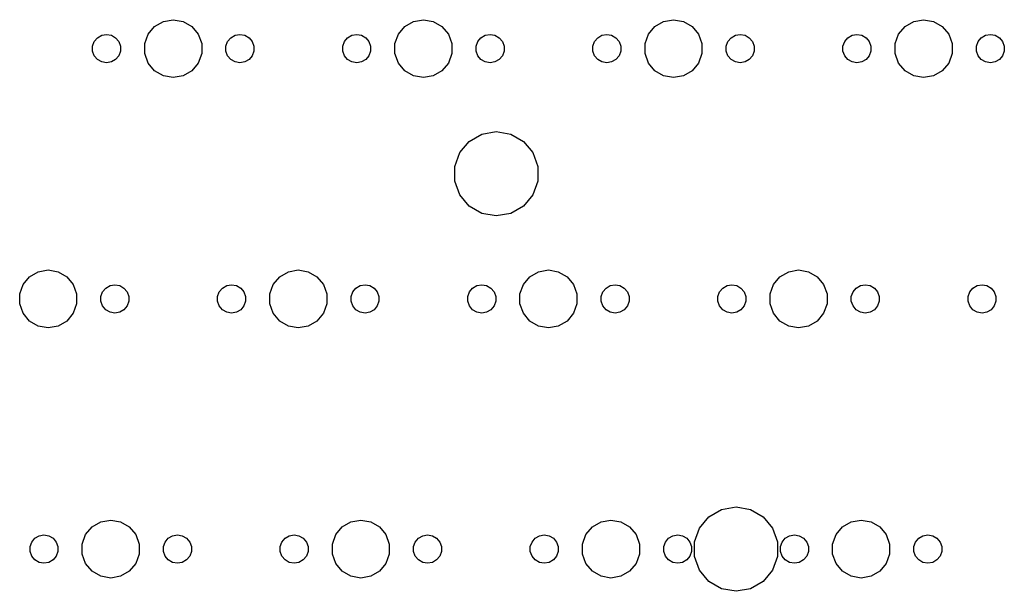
# Model space of a CAD drawing. Extents: x 50 to 349, y -142 to -48.
# Tile 4 of 10: x 122 to 197, y -98 to -55. Entities that reach past the tile are written whole.
import ezdxf

# ---------------------------------------------------------------- set-up
doc = ezdxf.new("R2010")
doc.units = 0
doc.header["$MEASUREMENT"] = 0
doc.layers.add('BLACK', color=7, linetype='CONTINUOUS')

msp = doc.modelspace()

# ---------------------------------------------------------------- linework, layer by layer
at = {"layer": 'Black'}
for p, q in [((131.443, -56.0489), (131.934, -55.463)), ((131.934, -55.463), (132.597, -55.0805)), ((132.597, -55.0805), (133.35, -54.9477)), ((133.35, -54.9477), (134.103, -55.0805)), ((134.103, -55.0805), (134.766, -55.463)), ((134.766, -55.463), (135.257, -56.0489)), ((150.493, -56.0489), (150.984, -55.463)), ((150.984, -55.463), (151.647, -55.0805)), ((151.647, -55.0805), (152.4, -54.9477)), ((152.4, -54.9477), (153.153, -55.0805)), ((153.153, -55.0805), (153.816, -55.463)), ((153.816, -55.463), (154.307, -56.0489)), ((169.543, -56.0489), (170.034, -55.463)), ((170.034, -55.463), (170.697, -55.0805)), ((170.697, -55.0805), (171.45, -54.9477)), ((171.45, -54.9477), (172.203, -55.0805)), ((172.203, -55.0805), (172.866, -55.463)), ((172.866, -55.463), (173.357, -56.0489)), ((188.593, -56.0489), (189.084, -55.463)), ((189.084, -55.463), (189.747, -55.0805)), ((189.747, -55.0805), (190.5, -54.9477)), ((190.5, -54.9477), (191.253, -55.0805)), ((191.253, -55.0805), (191.916, -55.463)), ((191.916, -55.463), (192.407, -56.0489)), ((127.576, -56.3234), (127.901, -56.136)), ((127.901, -56.136), (128.27, -56.0709)), ((128.27, -56.0709), (128.639, -56.136)), ((128.639, -56.136), (128.964, -56.3234)), ((131.181, -56.7676), (131.443, -56.0489)), ((135.257, -56.0489), (135.519, -56.7676)), ((137.736, -56.3234), (138.061, -56.136)), ((138.061, -56.136), (138.43, -56.0709)), ((138.43, -56.0709), (138.799, -56.136)), ((138.799, -56.136), (139.124, -56.3234)), ((146.626, -56.3234), (146.951, -56.136)), ((146.951, -56.136), (147.32, -56.0709)), ((147.32, -56.0709), (147.689, -56.136)), ((147.689, -56.136), (148.014, -56.3234)), ((150.231, -56.7676), (150.493, -56.0489)), ((154.307, -56.0489), (154.569, -56.7676)), ((156.786, -56.3234), (157.111, -56.136)), ((157.111, -56.136), (157.48, -56.0709)), ((157.48, -56.0709), (157.849, -56.136)), ((157.849, -56.136), (158.174, -56.3234)), ((165.676, -56.3234), (166.001, -56.136)), ((166.001, -56.136), (166.37, -56.0709)), ((166.37, -56.0709), (166.739, -56.136)), ((166.739, -56.136), (167.064, -56.3234)), ((169.281, -56.7676), (169.543, -56.0489)), ((173.357, -56.0489), (173.619, -56.7676)), ((175.836, -56.3234), (176.161, -56.136)), ((176.161, -56.136), (176.53, -56.0709)), ((176.53, -56.0709), (176.899, -56.136)), ((176.899, -56.136), (177.224, -56.3234)), ((184.726, -56.3234), (185.051, -56.136)), ((185.051, -56.136), (185.42, -56.0709)), ((185.42, -56.0709), (185.789, -56.136)), ((185.789, -56.136), (186.114, -56.3234)), ((188.331, -56.7676), (188.593, -56.0489)), ((192.407, -56.0489), (192.669, -56.7676)), ((194.886, -56.3234), (195.211, -56.136)), ((195.211, -56.136), (195.58, -56.0709)), ((195.58, -56.0709), (195.949, -56.136)), ((195.949, -56.136), (196.274, -56.3234)), ((127.207, -56.9626), (127.335, -56.6104)), ((127.207, -57.3374), (127.207, -56.9626)), ((127.335, -56.6104), (127.576, -56.3234)), ((128.964, -56.3234), (129.205, -56.6104)), ((129.205, -56.6104), (129.333, -56.9626)), ((129.333, -56.9626), (129.333, -57.3374)), ((131.181, -57.5324), (131.181, -56.7676)), ((135.519, -56.7676), (135.519, -57.5324)), ((137.367, -56.9626), (137.495, -56.6104)), ((137.367, -57.3374), (137.367, -56.9626)), ((137.495, -56.6104), (137.736, -56.3234)), ((139.124, -56.3234), (139.365, -56.6104)), ((139.365, -56.6104), (139.493, -56.9626)), ((139.493, -56.9626), (139.493, -57.3374)), ((146.257, -56.9626), (146.385, -56.6104)), ((146.257, -57.3374), (146.257, -56.9626)), ((146.385, -56.6104), (146.626, -56.3234)), ((148.014, -56.3234), (148.255, -56.6104)), ((148.255, -56.6104), (148.383, -56.9626)), ((148.383, -56.9626), (148.383, -57.3374)), ((150.231, -57.5324), (150.231, -56.7676)), ((154.569, -56.7676), (154.569, -57.5324)), ((156.417, -56.9626), (156.545, -56.6104)), ((156.417, -57.3374), (156.417, -56.9626)), ((156.545, -56.6104), (156.786, -56.3234)), ((158.174, -56.3234), (158.415, -56.6104)), ((158.415, -56.6104), (158.543, -56.9626)), ((158.543, -56.9626), (158.543, -57.3374)), ((165.307, -56.9626), (165.435, -56.6104)), ((165.307, -57.3374), (165.307, -56.9626)), ((165.435, -56.6104), (165.676, -56.3234)), ((167.064, -56.3234), (167.305, -56.6104)), ((167.305, -56.6104), (167.433, -56.9626)), ((167.433, -56.9626), (167.433, -57.3374)), ((169.281, -57.5324), (169.281, -56.7676)), ((173.619, -56.7676), (173.619, -57.5324)), ((175.467, -56.9626), (175.595, -56.6104)), ((175.467, -57.3374), (175.467, -56.9626)), ((175.595, -56.6104), (175.836, -56.3234)), ((177.224, -56.3234), (177.465, -56.6104)), ((177.465, -56.6104), (177.593, -56.9626)), ((177.593, -56.9626), (177.593, -57.3374)), ((184.357, -56.9626), (184.485, -56.6104)), ((184.357, -57.3374), (184.357, -56.9626)), ((184.485, -56.6104), (184.726, -56.3234)), ((186.114, -56.3234), (186.355, -56.6104)), ((186.355, -56.6104), (186.483, -56.9626)), ((186.483, -56.9626), (186.483, -57.3374)), ((188.331, -57.5324), (188.331, -56.7676)), ((192.669, -56.7676), (192.669, -57.5324)), ((194.517, -56.9626), (194.645, -56.6104)), ((194.517, -57.3374), (194.517, -56.9626)), ((194.645, -56.6104), (194.886, -56.3234)), ((196.274, -56.3234), (196.515, -56.6104)), ((196.515, -56.6104), (196.643, -56.9626)), ((196.643, -56.9626), (196.643, -57.3374)), ((127.335, -57.6896), (127.207, -57.3374)), ((127.576, -57.9766), (127.335, -57.6896)), ((129.205, -57.6896), (128.964, -57.9766)), ((129.333, -57.3374), (129.205, -57.6896)), ((131.443, -58.2511), (131.181, -57.5324)), ((135.519, -57.5324), (135.257, -58.2511)), ((137.495, -57.6896), (137.367, -57.3374)), ((137.736, -57.9766), (137.495, -57.6896)), ((139.365, -57.6896), (139.124, -57.9766)), ((139.493, -57.3374), (139.365, -57.6896)), ((146.385, -57.6896), (146.257, -57.3374)), ((146.626, -57.9766), (146.385, -57.6896)), ((148.255, -57.6896), (148.014, -57.9766)), ((148.383, -57.3374), (148.255, -57.6896)), ((150.493, -58.2511), (150.231, -57.5324)), ((154.569, -57.5324), (154.307, -58.2511)), ((156.545, -57.6896), (156.417, -57.3374)), ((156.786, -57.9766), (156.545, -57.6896)), ((158.415, -57.6896), (158.174, -57.9766)), ((158.543, -57.3374), (158.415, -57.6896)), ((165.435, -57.6896), (165.307, -57.3374)), ((165.676, -57.9766), (165.435, -57.6896)), ((167.305, -57.6896), (167.064, -57.9766)), ((167.433, -57.3374), (167.305, -57.6896)), ((169.543, -58.2511), (169.281, -57.5324)), ((173.619, -57.5324), (173.357, -58.2511)), ((175.595, -57.6896), (175.467, -57.3374)), ((175.836, -57.9766), (175.595, -57.6896)), ((177.465, -57.6896), (177.224, -57.9766)), ((177.593, -57.3374), (177.465, -57.6896)), ((184.485, -57.6896), (184.357, -57.3374)), ((184.726, -57.9766), (184.485, -57.6896)), ((186.355, -57.6896), (186.114, -57.9766)), ((186.483, -57.3374), (186.355, -57.6896)), ((188.593, -58.2511), (188.331, -57.5324)), ((192.669, -57.5324), (192.407, -58.2511)), ((194.645, -57.6896), (194.517, -57.3374)), ((194.886, -57.9766), (194.645, -57.6896)), ((196.515, -57.6896), (196.274, -57.9766)), ((196.643, -57.3374), (196.515, -57.6896)), ((127.901, -58.164), (127.576, -57.9766)), ((128.27, -58.2291), (127.901, -58.164)), ((128.639, -58.164), (128.27, -58.2291)), ((128.964, -57.9766), (128.639, -58.164)), ((131.934, -58.837), (131.443, -58.2511)), ((135.257, -58.2511), (134.766, -58.837)), ((138.061, -58.164), (137.736, -57.9766)), ((138.43, -58.2291), (138.061, -58.164)), ((138.799, -58.164), (138.43, -58.2291)), ((139.124, -57.9766), (138.799, -58.164)), ((146.951, -58.164), (146.626, -57.9766)), ((147.32, -58.2291), (146.951, -58.164)), ((147.689, -58.164), (147.32, -58.2291)), ((148.014, -57.9766), (147.689, -58.164)), ((150.984, -58.837), (150.493, -58.2511)), ((154.307, -58.2511), (153.816, -58.837)), ((157.111, -58.164), (156.786, -57.9766)), ((157.48, -58.2291), (157.111, -58.164)), ((157.849, -58.164), (157.48, -58.2291)), ((158.174, -57.9766), (157.849, -58.164)), ((166.001, -58.164), (165.676, -57.9766)), ((166.37, -58.2291), (166.001, -58.164)), ((166.739, -58.164), (166.37, -58.2291)), ((167.064, -57.9766), (166.739, -58.164)), ((170.034, -58.837), (169.543, -58.2511)), ((173.357, -58.2511), (172.866, -58.837)), ((176.161, -58.164), (175.836, -57.9766)), ((176.53, -58.2291), (176.161, -58.164)), ((176.899, -58.164), (176.53, -58.2291)), ((177.224, -57.9766), (176.899, -58.164)), ((185.051, -58.164), (184.726, -57.9766)), ((185.42, -58.2291), (185.051, -58.164)), ((185.789, -58.164), (185.42, -58.2291)), ((186.114, -57.9766), (185.789, -58.164)), ((189.084, -58.837), (188.593, -58.2511)), ((192.407, -58.2511), (191.916, -58.837)), ((195.211, -58.164), (194.886, -57.9766)), ((195.58, -58.2291), (195.211, -58.164)), ((195.949, -58.164), (195.58, -58.2291)), ((196.274, -57.9766), (195.949, -58.164)), ((132.597, -59.2195), (131.934, -58.837)), ((133.35, -59.3523), (132.597, -59.2195)), ((134.103, -59.2195), (133.35, -59.3523)), ((134.766, -58.837), (134.103, -59.2195)), ((151.647, -59.2195), (150.984, -58.837)), ((152.4, -59.3523), (151.647, -59.2195)), ((153.153, -59.2195), (152.4, -59.3523)), ((153.816, -58.837), (153.153, -59.2195)), ((170.697, -59.2195), (170.034, -58.837)), ((171.45, -59.3523), (170.697, -59.2195)), ((172.203, -59.2195), (171.45, -59.3523)), ((172.866, -58.837), (172.203, -59.2195)), ((189.747, -59.2195), (189.084, -58.837)), ((190.5, -59.3523), (189.747, -59.2195)), ((191.253, -59.2195), (190.5, -59.3523)), ((191.916, -58.837), (191.253, -59.2195)), ((155.891, -64.2143), (156.858, -63.6565)), ((156.858, -63.6565), (157.956, -63.4628)), ((157.956, -63.4628), (159.055, -63.6565)), ((159.055, -63.6565), (160.021, -64.2143)), ((155.174, -65.0689), (155.891, -64.2143)), ((160.021, -64.2143), (160.738, -65.0689)), ((154.793, -66.1172), (155.174, -65.0689)), ((160.738, -65.0689), (161.12, -66.1172)), ((154.793, -67.2328), (154.793, -66.1172)), ((161.12, -66.1172), (161.12, -67.2328)), ((155.174, -68.2811), (154.793, -67.2328)), ((161.12, -67.2328), (160.738, -68.2811)), ((155.891, -69.1357), (155.174, -68.2811)), ((160.738, -68.2811), (160.021, -69.1357)), ((156.858, -69.6935), (155.891, -69.1357)), ((157.956, -69.8872), (156.858, -69.6935)), ((159.055, -69.6935), (157.956, -69.8872)), ((160.021, -69.1357), (159.055, -69.6935)), ((122.409, -74.513), (123.072, -74.1305)), ((123.072, -74.1305), (123.825, -73.9977)), ((123.825, -73.9977), (124.578, -74.1305)), ((124.578, -74.1305), (125.241, -74.513)), ((141.459, -74.513), (142.122, -74.1305)), ((142.122, -74.1305), (142.875, -73.9977)), ((142.875, -73.9977), (143.628, -74.1305)), ((143.628, -74.1305), (144.291, -74.513)), ((160.509, -74.513), (161.172, -74.1305)), ((161.172, -74.1305), (161.925, -73.9977)), ((161.925, -73.9977), (162.678, -74.1305)), ((162.678, -74.1305), (163.341, -74.513)), ((179.559, -74.513), (180.222, -74.1305)), ((180.222, -74.1305), (180.975, -73.9977)), ((180.975, -73.9977), (181.728, -74.1305)), ((181.728, -74.1305), (182.391, -74.513)), ((121.918, -75.0989), (122.409, -74.513)), ((125.241, -74.513), (125.732, -75.0989)), ((140.968, -75.0989), (141.459, -74.513)), ((144.291, -74.513), (144.782, -75.0989)), ((160.018, -75.0989), (160.509, -74.513)), ((163.341, -74.513), (163.832, -75.0989)), ((179.068, -75.0989), (179.559, -74.513)), ((182.391, -74.513), (182.882, -75.0989)), ((121.656, -75.8176), (121.918, -75.0989)), ((125.732, -75.0989), (125.994, -75.8176)), ((127.842, -76.0126), (127.97, -75.6604)), ((127.97, -75.6604), (128.211, -75.3734)), ((128.211, -75.3734), (128.536, -75.186)), ((128.536, -75.186), (128.905, -75.1209)), ((128.905, -75.1209), (129.274, -75.186)), ((129.274, -75.186), (129.599, -75.3734)), ((129.599, -75.3734), (129.84, -75.6604)), ((129.84, -75.6604), (129.968, -76.0126)), ((136.732, -76.0126), (136.86, -75.6604)), ((136.86, -75.6604), (137.101, -75.3734)), ((137.101, -75.3734), (137.426, -75.186)), ((137.426, -75.186), (137.795, -75.1209)), ((137.795, -75.1209), (138.164, -75.186)), ((138.164, -75.186), (138.489, -75.3734)), ((138.489, -75.3734), (138.73, -75.6604)), ((138.73, -75.6604), (138.858, -76.0126)), ((140.706, -75.8176), (140.968, -75.0989)), ((144.782, -75.0989), (145.044, -75.8176)), ((146.892, -76.0126), (147.02, -75.6604)), ((147.02, -75.6604), (147.261, -75.3734)), ((147.261, -75.3734), (147.586, -75.186)), ((147.586, -75.186), (147.955, -75.1209)), ((147.955, -75.1209), (148.324, -75.186)), ((148.324, -75.186), (148.649, -75.3734)), ((148.649, -75.3734), (148.89, -75.6604)), ((148.89, -75.6604), (149.018, -76.0126)), ((155.782, -76.0126), (155.91, -75.6604)), ((155.91, -75.6604), (156.151, -75.3734)), ((156.151, -75.3734), (156.476, -75.186)), ((156.476, -75.186), (156.845, -75.1209)), ((156.845, -75.1209), (157.214, -75.186)), ((157.214, -75.186), (157.539, -75.3734)), ((157.539, -75.3734), (157.78, -75.6604)), ((157.78, -75.6604), (157.908, -76.0126)), ((159.756, -75.8176), (160.018, -75.0989)), ((163.832, -75.0989), (164.094, -75.8176)), ((165.942, -76.0126), (166.07, -75.6604)), ((166.07, -75.6604), (166.311, -75.3734)), ((166.311, -75.3734), (166.636, -75.186)), ((166.636, -75.186), (167.005, -75.1209)), ((167.005, -75.1209), (167.374, -75.186)), ((167.374, -75.186), (167.699, -75.3734)), ((167.699, -75.3734), (167.94, -75.6604)), ((167.94, -75.6604), (168.068, -76.0126)), ((174.832, -76.0126), (174.96, -75.6604)), ((174.96, -75.6604), (175.201, -75.3734)), ((175.201, -75.3734), (175.526, -75.186)), ((175.526, -75.186), (175.895, -75.1209)), ((175.895, -75.1209), (176.264, -75.186)), ((176.264, -75.186), (176.589, -75.3734)), ((176.589, -75.3734), (176.83, -75.6604)), ((176.83, -75.6604), (176.958, -76.0126)), ((178.806, -75.8176), (179.068, -75.0989)), ((182.882, -75.0989), (183.144, -75.8176)), ((184.992, -76.0126), (185.12, -75.6604)), ((185.12, -75.6604), (185.361, -75.3734)), ((185.361, -75.3734), (185.686, -75.186)), ((185.686, -75.186), (186.055, -75.1209)), ((186.055, -75.1209), (186.424, -75.186)), ((186.424, -75.186), (186.749, -75.3734)), ((186.749, -75.3734), (186.99, -75.6604)), ((186.99, -75.6604), (187.118, -76.0126)), ((193.882, -76.0126), (194.01, -75.6604)), ((194.01, -75.6604), (194.251, -75.3734)), ((194.251, -75.3734), (194.576, -75.186)), ((194.576, -75.186), (194.945, -75.1209)), ((194.945, -75.1209), (195.314, -75.186)), ((195.314, -75.186), (195.639, -75.3734)), ((195.639, -75.3734), (195.88, -75.6604)), ((195.88, -75.6604), (196.008, -76.0126)), ((121.656, -76.5824), (121.656, -75.8176)), ((125.994, -75.8176), (125.994, -76.5824)), ((127.842, -76.3874), (127.842, -76.0126)), ((127.97, -76.7396), (127.842, -76.3874)), ((129.968, -76.3874), (129.84, -76.7396)), ((129.968, -76.0126), (129.968, -76.3874)), ((136.732, -76.3874), (136.732, -76.0126)), ((136.86, -76.7396), (136.732, -76.3874)), ((138.858, -76.3874), (138.73, -76.7396)), ((138.858, -76.0126), (138.858, -76.3874)), ((140.706, -76.5824), (140.706, -75.8176)), ((145.044, -75.8176), (145.044, -76.5824)), ((146.892, -76.3874), (146.892, -76.0126)), ((147.02, -76.7396), (146.892, -76.3874)), ((149.018, -76.3874), (148.89, -76.7396)), ((149.018, -76.0126), (149.018, -76.3874)), ((155.782, -76.3874), (155.782, -76.0126)), ((155.91, -76.7396), (155.782, -76.3874)), ((157.908, -76.3874), (157.78, -76.7396)), ((157.908, -76.0126), (157.908, -76.3874)), ((159.756, -76.5824), (159.756, -75.8176)), ((164.094, -75.8176), (164.094, -76.5824)), ((165.942, -76.3874), (165.942, -76.0126)), ((166.07, -76.7396), (165.942, -76.3874)), ((168.068, -76.3874), (167.94, -76.7396)), ((168.068, -76.0126), (168.068, -76.3874)), ((174.832, -76.3874), (174.832, -76.0126)), ((174.96, -76.7396), (174.832, -76.3874)), ((176.958, -76.3874), (176.83, -76.7396)), ((176.958, -76.0126), (176.958, -76.3874)), ((178.806, -76.5824), (178.806, -75.8176)), ((183.144, -75.8176), (183.144, -76.5824)), ((184.992, -76.3874), (184.992, -76.0126)), ((185.12, -76.7396), (184.992, -76.3874)), ((187.118, -76.3874), (186.99, -76.7396)), ((187.118, -76.0126), (187.118, -76.3874)), ((193.882, -76.3874), (193.882, -76.0126)), ((194.01, -76.7396), (193.882, -76.3874)), ((196.008, -76.3874), (195.88, -76.7396)), ((196.008, -76.0126), (196.008, -76.3874)), ((121.918, -77.3011), (121.656, -76.5824)), ((125.994, -76.5824), (125.732, -77.3011)), ((128.211, -77.0266), (127.97, -76.7396)), ((128.536, -77.214), (128.211, -77.0266)), ((128.905, -77.2791), (128.536, -77.214)), ((129.274, -77.214), (128.905, -77.2791)), ((129.599, -77.0266), (129.274, -77.214)), ((129.84, -76.7396), (129.599, -77.0266)), ((137.101, -77.0266), (136.86, -76.7396)), ((137.426, -77.214), (137.101, -77.0266)), ((137.795, -77.2791), (137.426, -77.214)), ((138.164, -77.214), (137.795, -77.2791)), ((138.489, -77.0266), (138.164, -77.214)), ((138.73, -76.7396), (138.489, -77.0266)), ((140.968, -77.3011), (140.706, -76.5824)), ((145.044, -76.5824), (144.782, -77.3011)), ((147.261, -77.0266), (147.02, -76.7396)), ((147.586, -77.214), (147.261, -77.0266)), ((147.955, -77.2791), (147.586, -77.214)), ((148.324, -77.214), (147.955, -77.2791)), ((148.649, -77.0266), (148.324, -77.214)), ((148.89, -76.7396), (148.649, -77.0266)), ((156.151, -77.0266), (155.91, -76.7396)), ((156.476, -77.214), (156.151, -77.0266)), ((156.845, -77.2791), (156.476, -77.214)), ((157.214, -77.214), (156.845, -77.2791)), ((157.539, -77.0266), (157.214, -77.214)), ((157.78, -76.7396), (157.539, -77.0266)), ((160.018, -77.3011), (159.756, -76.5824)), ((164.094, -76.5824), (163.832, -77.3011)), ((166.311, -77.0266), (166.07, -76.7396)), ((166.636, -77.214), (166.311, -77.0266)), ((167.005, -77.2791), (166.636, -77.214)), ((167.374, -77.214), (167.005, -77.2791)), ((167.699, -77.0266), (167.374, -77.214)), ((167.94, -76.7396), (167.699, -77.0266)), ((175.201, -77.0266), (174.96, -76.7396)), ((175.526, -77.214), (175.201, -77.0266)), ((175.895, -77.2791), (175.526, -77.214)), ((176.264, -77.214), (175.895, -77.2791)), ((176.589, -77.0266), (176.264, -77.214)), ((176.83, -76.7396), (176.589, -77.0266)), ((179.068, -77.3011), (178.806, -76.5824)), ((183.144, -76.5824), (182.882, -77.3011)), ((185.361, -77.0266), (185.12, -76.7396)), ((185.686, -77.214), (185.361, -77.0266)), ((186.055, -77.2791), (185.686, -77.214)), ((186.424, -77.214), (186.055, -77.2791)), ((186.749, -77.0266), (186.424, -77.214)), ((186.99, -76.7396), (186.749, -77.0266)), ((194.251, -77.0266), (194.01, -76.7396)), ((194.576, -77.214), (194.251, -77.0266)), ((194.945, -77.2791), (194.576, -77.214)), ((195.314, -77.214), (194.945, -77.2791)), ((195.639, -77.0266), (195.314, -77.214)), ((195.88, -76.7396), (195.639, -77.0266)), ((122.409, -77.887), (121.918, -77.3011)), ((123.072, -78.2695), (122.409, -77.887)), ((125.241, -77.887), (124.578, -78.2695)), ((125.732, -77.3011), (125.241, -77.887)), ((141.459, -77.887), (140.968, -77.3011)), ((142.122, -78.2695), (141.459, -77.887)), ((144.291, -77.887), (143.628, -78.2695)), ((144.782, -77.3011), (144.291, -77.887)), ((160.509, -77.887), (160.018, -77.3011)), ((161.172, -78.2695), (160.509, -77.887)), ((163.341, -77.887), (162.678, -78.2695)), ((163.832, -77.3011), (163.341, -77.887)), ((179.559, -77.887), (179.068, -77.3011)), ((180.222, -78.2695), (179.559, -77.887)), ((182.391, -77.887), (181.728, -78.2695)), ((182.882, -77.3011), (182.391, -77.887)), ((123.825, -78.4023), (123.072, -78.2695)), ((124.578, -78.2695), (123.825, -78.4023)), ((142.875, -78.4023), (142.122, -78.2695)), ((143.628, -78.2695), (142.875, -78.4023)), ((161.925, -78.4023), (161.172, -78.2695)), ((162.678, -78.2695), (161.925, -78.4023)), ((180.975, -78.4023), (180.222, -78.2695)), ((181.728, -78.2695), (180.975, -78.4023)), ((174.148, -92.7893), (175.114, -92.2315)), ((175.114, -92.2315), (176.213, -92.0378)), ((176.213, -92.0378), (177.311, -92.2315)), ((177.311, -92.2315), (178.277, -92.7893)), ((173.431, -93.6439), (174.148, -92.7893)), ((178.277, -92.7893), (178.994, -93.6439)), ((126.68, -94.1489), (127.172, -93.563)), ((127.172, -93.563), (127.834, -93.1805)), ((127.834, -93.1805), (128.588, -93.0477)), ((128.588, -93.0477), (129.341, -93.1805)), ((129.341, -93.1805), (130.003, -93.563)), ((130.003, -93.563), (130.495, -94.1489)), ((145.73, -94.1489), (146.222, -93.563)), ((146.222, -93.563), (146.884, -93.1805)), ((146.884, -93.1805), (147.637, -93.0477)), ((147.637, -93.0477), (148.391, -93.1805)), ((148.391, -93.1805), (149.053, -93.563)), ((149.053, -93.563), (149.545, -94.1489)), ((164.78, -94.1489), (165.272, -93.563)), ((165.272, -93.563), (165.934, -93.1805)), ((165.934, -93.1805), (166.688, -93.0477)), ((166.688, -93.0477), (167.441, -93.1805)), ((167.441, -93.1805), (168.103, -93.563)), ((168.103, -93.563), (168.595, -94.1489)), ((173.049, -94.6922), (173.431, -93.6439)), ((178.994, -93.6439), (179.376, -94.6922)), ((183.83, -94.1489), (184.322, -93.563)), ((184.322, -93.563), (184.984, -93.1805)), ((184.984, -93.1805), (185.737, -93.0477)), ((185.737, -93.0477), (186.491, -93.1805)), ((186.491, -93.1805), (187.153, -93.563)), ((187.153, -93.563), (187.645, -94.1489)), ((122.573, -94.7104), (122.814, -94.4234)), ((122.814, -94.4234), (123.138, -94.236)), ((123.138, -94.236), (123.507, -94.1709)), ((123.507, -94.1709), (123.877, -94.236)), ((123.877, -94.236), (124.201, -94.4234)), ((124.201, -94.4234), (124.442, -94.7104)), ((126.419, -94.8676), (126.68, -94.1489)), ((130.495, -94.1489), (130.756, -94.8676)), ((132.733, -94.7104), (132.974, -94.4234)), ((132.974, -94.4234), (133.298, -94.236)), ((133.298, -94.236), (133.667, -94.1709)), ((133.667, -94.1709), (134.037, -94.236)), ((134.037, -94.236), (134.361, -94.4234)), ((134.361, -94.4234), (134.602, -94.7104)), ((141.623, -94.7104), (141.864, -94.4234)), ((141.864, -94.4234), (142.188, -94.236)), ((142.188, -94.236), (142.558, -94.1709)), ((142.558, -94.1709), (142.927, -94.236)), ((142.927, -94.236), (143.251, -94.4234)), ((143.251, -94.4234), (143.492, -94.7104)), ((145.469, -94.8676), (145.73, -94.1489)), ((149.545, -94.1489), (149.806, -94.8676)), ((151.783, -94.7104), (152.024, -94.4234)), ((152.024, -94.4234), (152.348, -94.236)), ((152.348, -94.236), (152.718, -94.1709)), ((152.718, -94.1709), (153.087, -94.236)), ((153.087, -94.236), (153.411, -94.4234)), ((153.411, -94.4234), (153.652, -94.7104)), ((160.673, -94.7104), (160.914, -94.4234)), ((160.914, -94.4234), (161.238, -94.236)), ((161.238, -94.236), (161.607, -94.1709)), ((161.607, -94.1709), (161.977, -94.236)), ((161.977, -94.236), (162.301, -94.4234)), ((162.301, -94.4234), (162.542, -94.7104)), ((164.519, -94.8676), (164.78, -94.1489)), ((168.595, -94.1489), (168.856, -94.8676)), ((170.833, -94.7104), (171.074, -94.4234)), ((171.074, -94.4234), (171.398, -94.236)), ((171.398, -94.236), (171.767, -94.1709)), ((171.767, -94.1709), (172.137, -94.236)), ((172.137, -94.236), (172.461, -94.4234)), ((172.461, -94.4234), (172.702, -94.7104)), ((179.723, -94.7104), (179.964, -94.4234)), ((179.964, -94.4234), (180.288, -94.236)), ((180.288, -94.236), (180.657, -94.1709)), ((180.657, -94.1709), (181.027, -94.236)), ((181.027, -94.236), (181.351, -94.4234)), ((181.351, -94.4234), (181.592, -94.7104)), ((183.569, -94.8676), (183.83, -94.1489)), ((187.645, -94.1489), (187.906, -94.8676)), ((189.883, -94.7104), (190.124, -94.4234)), ((190.124, -94.4234), (190.448, -94.236)), ((190.448, -94.236), (190.817, -94.1709)), ((190.817, -94.1709), (191.187, -94.236)), ((191.187, -94.236), (191.511, -94.4234)), ((191.511, -94.4234), (191.752, -94.7104)), ((122.445, -95.0626), (122.573, -94.7104)), ((122.445, -95.4374), (122.445, -95.0626)), ((124.442, -94.7104), (124.57, -95.0626)), ((124.57, -95.0626), (124.57, -95.4374)), ((126.419, -95.6324), (126.419, -94.8676)), ((130.756, -94.8676), (130.756, -95.6324)), ((132.605, -95.0626), (132.733, -94.7104)), ((132.605, -95.4374), (132.605, -95.0626)), ((134.602, -94.7104), (134.73, -95.0626)), ((134.73, -95.0626), (134.73, -95.4374)), ((141.495, -95.0626), (141.623, -94.7104)), ((141.495, -95.4374), (141.495, -95.0626)), ((143.492, -94.7104), (143.62, -95.0626)), ((143.62, -95.0626), (143.62, -95.4374)), ((145.469, -95.6324), (145.469, -94.8676)), ((149.806, -94.8676), (149.806, -95.6324)), ((151.655, -95.0626), (151.783, -94.7104)), ((151.655, -95.4374), (151.655, -95.0626)), ((153.652, -94.7104), (153.78, -95.0626)), ((153.78, -95.0626), (153.78, -95.4374)), ((160.545, -95.0626), (160.673, -94.7104)), ((160.545, -95.4374), (160.545, -95.0626)), ((162.542, -94.7104), (162.67, -95.0626)), ((162.67, -95.0626), (162.67, -95.4374)), ((164.519, -95.6324), (164.519, -94.8676)), ((168.856, -94.8676), (168.856, -95.6324)), ((170.705, -95.0626), (170.833, -94.7104)), ((170.705, -95.4374), (170.705, -95.0626)), ((172.702, -94.7104), (172.83, -95.0626)), ((172.83, -95.0626), (172.83, -95.4374)), ((173.049, -95.8078), (173.049, -94.6922)), ((179.376, -94.6922), (179.376, -95.8078)), ((179.595, -95.0626), (179.723, -94.7104)), ((179.595, -95.4374), (179.595, -95.0626)), ((181.592, -94.7104), (181.72, -95.0626)), ((181.72, -95.0626), (181.72, -95.4374)), ((183.569, -95.6324), (183.569, -94.8676)), ((187.906, -94.8676), (187.906, -95.6324)), ((189.755, -95.0626), (189.883, -94.7104)), ((189.755, -95.4374), (189.755, -95.0626)), ((191.752, -94.7104), (191.88, -95.0626)), ((191.88, -95.0626), (191.88, -95.4374)), ((122.573, -95.7896), (122.445, -95.4374)), ((122.814, -96.0766), (122.573, -95.7896)), ((124.442, -95.7896), (124.201, -96.0766)), ((124.57, -95.4374), (124.442, -95.7896)), ((126.68, -96.3511), (126.419, -95.6324)), ((130.756, -95.6324), (130.495, -96.3511)), ((132.733, -95.7896), (132.605, -95.4374)), ((132.974, -96.0766), (132.733, -95.7896)), ((134.602, -95.7896), (134.361, -96.0766)), ((134.73, -95.4374), (134.602, -95.7896)), ((141.623, -95.7896), (141.495, -95.4374)), ((141.864, -96.0766), (141.623, -95.7896)), ((143.492, -95.7896), (143.251, -96.0766)), ((143.62, -95.4374), (143.492, -95.7896)), ((145.73, -96.3511), (145.469, -95.6324)), ((149.806, -95.6324), (149.545, -96.3511)), ((151.783, -95.7896), (151.655, -95.4374)), ((152.024, -96.0766), (151.783, -95.7896)), ((153.652, -95.7896), (153.411, -96.0766)), ((153.78, -95.4374), (153.652, -95.7896)), ((160.673, -95.7896), (160.545, -95.4374)), ((160.914, -96.0766), (160.673, -95.7896)), ((162.542, -95.7896), (162.301, -96.0766)), ((162.67, -95.4374), (162.542, -95.7896)), ((164.78, -96.3511), (164.519, -95.6324)), ((168.856, -95.6324), (168.595, -96.3511)), ((170.833, -95.7896), (170.705, -95.4374)), ((171.074, -96.0766), (170.833, -95.7896)), ((172.702, -95.7896), (172.461, -96.0766)), ((172.83, -95.4374), (172.702, -95.7896)), ((173.431, -96.8561), (173.049, -95.8078)), ((179.376, -95.8078), (178.994, -96.8561)), ((179.723, -95.7896), (179.595, -95.4374)), ((179.964, -96.0766), (179.723, -95.7896)), ((181.592, -95.7896), (181.351, -96.0766)), ((181.72, -95.4374), (181.592, -95.7896)), ((183.83, -96.3511), (183.569, -95.6324)), ((187.906, -95.6324), (187.645, -96.3511)), ((189.883, -95.7896), (189.755, -95.4374)), ((190.124, -96.0766), (189.883, -95.7896)), ((191.752, -95.7896), (191.511, -96.0766)), ((191.88, -95.4374), (191.752, -95.7896)), ((123.138, -96.264), (122.814, -96.0766)), ((123.507, -96.3291), (123.138, -96.264)), ((123.877, -96.264), (123.507, -96.3291)), ((124.201, -96.0766), (123.877, -96.264)), ((127.172, -96.937), (126.68, -96.3511)), ((130.495, -96.3511), (130.003, -96.937)), ((133.298, -96.264), (132.974, -96.0766)), ((133.667, -96.3291), (133.298, -96.264)), ((134.037, -96.264), (133.667, -96.3291)), ((134.361, -96.0766), (134.037, -96.264)), ((142.188, -96.264), (141.864, -96.0766)), ((142.558, -96.3291), (142.188, -96.264)), ((142.927, -96.264), (142.558, -96.3291)), ((143.251, -96.0766), (142.927, -96.264)), ((146.222, -96.937), (145.73, -96.3511)), ((149.545, -96.3511), (149.053, -96.937)), ((152.348, -96.264), (152.024, -96.0766)), ((152.718, -96.3291), (152.348, -96.264)), ((153.087, -96.264), (152.718, -96.3291)), ((153.411, -96.0766), (153.087, -96.264)), ((161.238, -96.264), (160.914, -96.0766)), ((161.607, -96.3291), (161.238, -96.264)), ((161.977, -96.264), (161.607, -96.3291)), ((162.301, -96.0766), (161.977, -96.264)), ((165.272, -96.937), (164.78, -96.3511)), ((168.595, -96.3511), (168.103, -96.937)), ((171.398, -96.264), (171.074, -96.0766)), ((171.767, -96.3291), (171.398, -96.264)), ((172.137, -96.264), (171.767, -96.3291)), ((172.461, -96.0766), (172.137, -96.264)), ((180.288, -96.264), (179.964, -96.0766)), ((180.657, -96.3291), (180.288, -96.264)), ((181.027, -96.264), (180.657, -96.3291)), ((181.351, -96.0766), (181.027, -96.264)), ((184.322, -96.937), (183.83, -96.3511)), ((187.645, -96.3511), (187.153, -96.937)), ((190.448, -96.264), (190.124, -96.0766)), ((190.817, -96.3291), (190.448, -96.264)), ((191.187, -96.264), (190.817, -96.3291)), ((191.511, -96.0766), (191.187, -96.264)), ((127.834, -97.3195), (127.172, -96.937)), ((128.588, -97.4523), (127.834, -97.3195)), ((129.341, -97.3195), (128.588, -97.4523)), ((130.003, -96.937), (129.341, -97.3195)), ((146.884, -97.3195), (146.222, -96.937)), ((147.637, -97.4523), (146.884, -97.3195)), ((148.391, -97.3195), (147.637, -97.4523)), ((149.053, -96.937), (148.391, -97.3195)), ((165.934, -97.3195), (165.272, -96.937)), ((166.688, -97.4523), (165.934, -97.3195)), ((167.441, -97.3195), (166.688, -97.4523)), ((168.103, -96.937), (167.441, -97.3195)), ((174.148, -97.7107), (173.431, -96.8561)), ((178.994, -96.8561), (178.277, -97.7107)), ((184.984, -97.3195), (184.322, -96.937)), ((185.737, -97.4523), (184.984, -97.3195)), ((186.491, -97.3195), (185.737, -97.4523)), ((187.153, -96.937), (186.491, -97.3195)), ((175.114, -98.2685), (174.148, -97.7107)), ((178.277, -97.7107), (177.311, -98.2685)), ((176.213, -98.4622), (175.114, -98.2685)), ((177.311, -98.2685), (176.213, -98.4622))]:
    msp.add_line(p, q, dxfattribs=at)

doc.saveas('drawing.dxf')
